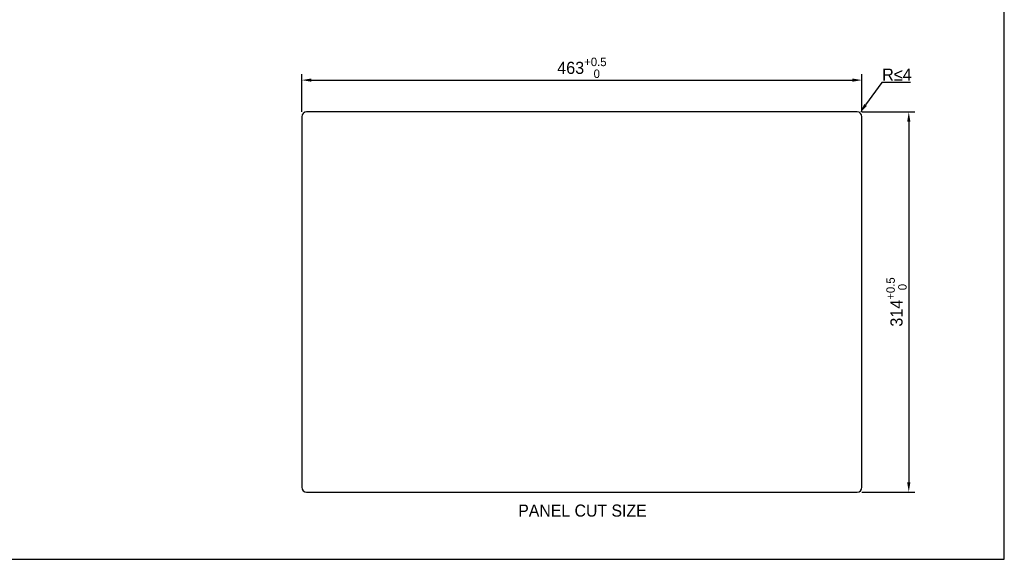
# Model space of a CAD drawing. Header units: millimetres. Extents: x 0 to 1682, y 0 to 1188.
# Tile 12 of 20: x 868 to 1682, y 0 to 446. Entities that reach past the tile are written whole.
import ezdxf

# ---------------------------------------------------------------- set-up
doc = ezdxf.new("R2010")
doc.units = ezdxf.units.MM
doc.header["$LTSCALE"] = 92.51
doc.header["$PDMODE"] = 3
doc.header["$PDSIZE"] = 8
doc.layers.get('0').update_dxf_attribs({"linetype": 'CONTINUOUS'})
doc.layers.get('Defpoints').update_dxf_attribs({"linetype": 'CONTINUOUS'})
doc.layers.add('11_COMPONENTS', color=7, linetype='CONTINUOUS')
doc.layers.add('2D-MDP_1950WD-FORMAT', color=7, linetype='CONTINUOUS')
doc.styles.get("Standard").update_dxf_attribs({"font": 'gothic.ttf'})
doc.dimstyles.new('WALL', dxfattribs={"dimtxt": 10, "dimasz": 8, "dimexe": 5, "dimexo": 5, "dimgap": 1.5, "dimtad": 1, "dimtoh": 1, "dimdsep": 46, "dimtxsty": 'STANDARD', "dimcen": 0, "dimadec": 0, "dimazin": 0, "dimtp": 0.001, "dimtm": 0.001, "dimtfac": 1, "dimtofl": 0, "dimtmove": 0, "dimatfit": 3, "dimfxl": 1, "dimtolj": 1, "dimarcsym": 0})

# ---------------------------------------------------------------- blocks, each defined once
blk = doc.blocks.new('*D12')
at = {"color": 0, "lineweight": -2}
for p, q in [((1101.39, 369.49), (1101.39, 400.76)), ((1564.39, 369.49), (1564.39, 400.76)), ((1109.39, 395.76), (1556.39, 395.76))]:
    blk.add_line(p, q, dxfattribs=at)
at = {"color": 0}
for points in [[(1109.39, 397.09), (1109.39, 394.42), (1101.39, 395.76)], [(1556.39, 397.09), (1556.39, 394.42), (1564.39, 395.76)]]:
    blk.add_solid(points, dxfattribs=at)
at = {"layer": 'Defpoints', "color": 0}
for p in [(1564.39, 395.76), (1101.39, 364.49), (1564.39, 364.49)]:
    blk.add_point(p, dxfattribs=at)
at = {"color": 0, "insert": (1332.89, 405.9), "char_height": 10, "attachment_point": 5}
blk.add_mtext('\\A1;463{\\H0.7x;\\S+0.5^    0;}', dxfattribs=at)
blk = doc.blocks.new('*D13')
at = {"color": 0, "lineweight": -2}
for p, q in [((1564.39, 369.49), (1608.05, 369.49)), ((1603.05, 361.49), (1603.05, 63.49)), ((1564.39, 55.49), (1608.05, 55.49))]:
    blk.add_line(p, q, dxfattribs=at)
at = {"color": 0}
for points in [[(1601.71, 361.49), (1604.38, 361.49), (1603.05, 369.49)], [(1601.71, 63.49), (1604.38, 63.49), (1603.05, 55.49)]]:
    blk.add_solid(points, dxfattribs=at)
at = {"layer": 'Defpoints', "color": 0}
for p in [(1559.39, 369.49), (1559.39, 55.49), (1603.05, 55.49)]:
    blk.add_point(p, dxfattribs=at)
at = {"color": 0, "insert": (1592.9, 212.49), "char_height": 10, "attachment_point": 5, "rotation": 90}
blk.add_mtext('\\A1;314{\\H0.7x;\\S+0.5^    0;}', dxfattribs=at)
blk = doc.blocks.new('*D14')
at = {"color": 0, "lineweight": -2}
for p, q in [((1580.69, 393.67), (1567.4, 375.23)), ((1604.35, 393.67), (1580.69, 393.67))]:
    blk.add_line(p, q, dxfattribs=at)
at = {"color": 0}
blk.add_solid([(1566.32, 376.01), (1568.48, 374.45), (1562.73, 368.74)], dxfattribs=at)
at = {"layer": 'Defpoints', "color": 0}
for p in [(1562.73, 368.74), (1560.39, 365.49)]:
    blk.add_point(p, dxfattribs=at)
at = {"color": 0, "insert": (1593.27, 400.3), "char_height": 10, "attachment_point": 5}
blk.add_mtext('\\A1;{\\fCentury Gothic|b0|i0|c0|p34;R≤}4', dxfattribs=at)

msp = doc.modelspace()

# ---------------------------------------------------------------- linework, layer by layer
at = {"layer": '11_COMPONENTS', "color": 6, "linetype": 'Continuous'}
for p, q in [((1560.387258, 369.490762), (1105.387258, 369.490762)), ((1101.387258, 365.490762), (1101.387258, 59.490762)), ((1564.387258, 59.490762), (1564.387258, 365.490762)), ((1105.387258, 55.490762), (1560.387258, 55.490762))]:
    msp.add_line(p, q, dxfattribs=at)
for centre, start, end in [((1105.387258, 365.490762), 90, 180), ((1560.387258, 365.490762), 0, 90), ((1105.387258, 59.490762), 180, 270), ((1560.387258, 59.490762), 270, 0)]:
    msp.add_arc(centre, 4, start, end, dxfattribs=at)
at = {"layer": '2D-MDP_1950WD-FORMAT', "color": 7, "linetype": 'Continuous'}
for p, q in [((1682, 0), (1682, 1188)), ((0, 0), (1682, 0))]:
    msp.add_line(p, q, dxfattribs=at)

# ---------------------------------------------------------------- texts
at = {"color": 6, "insert": (1333.374378, 40.150242), "char_height": 10, "attachment_point": 5}
msp.add_mtext('\\A1;{\\fGulim|b0|i0|c129|p50;PANEL CUT SIZE}', dxfattribs=at)

# ---------------------------------------------------------------- dimensions: what is measured, and where the dimension line sits
at = {"color": 6}
dim = msp.add_linear_dim(base=(1564.387258, 395.755307), p1=(1101.387258, 364.490762), p2=(1564.387258, 364.490762), text='<>{\\H0.7x;\\S+0.5^    0;}', dimstyle='WALL', dxfattribs=at)
dim.commit()
dim.dimension.update_dxf_attribs({"geometry": '*D12', "text_midpoint": (1332.887258, 395.755307), "dimtype": 160})
dim = msp.add_radius_dim(center=(1560.387258, 365.490762), mpoint=(1562.725069, 368.736472), text='{\\fCentury Gothic|b0|i0|c0|p34;R≤}4', dimstyle='WALL', dxfattribs=at)
dim.commit()
dim.dimension.update_dxf_attribs({"geometry": '*D14', "text_midpoint": (1593.267692, 393.67371), "dimtype": 164})
dim = msp.add_linear_dim(base=(1603.048198, 55.490762), p1=(1559.387258, 369.490762), p2=(1559.387258, 55.490762), angle=90, text='<>{\\H0.7x;\\S+0.5^    0;}', dimstyle='WALL', dxfattribs=at)
dim.commit()
dim.dimension.update_dxf_attribs({"geometry": '*D13', "text_midpoint": (1603.048198, 212.490762), "dimtype": 160})

doc.saveas('drawing.dxf')
